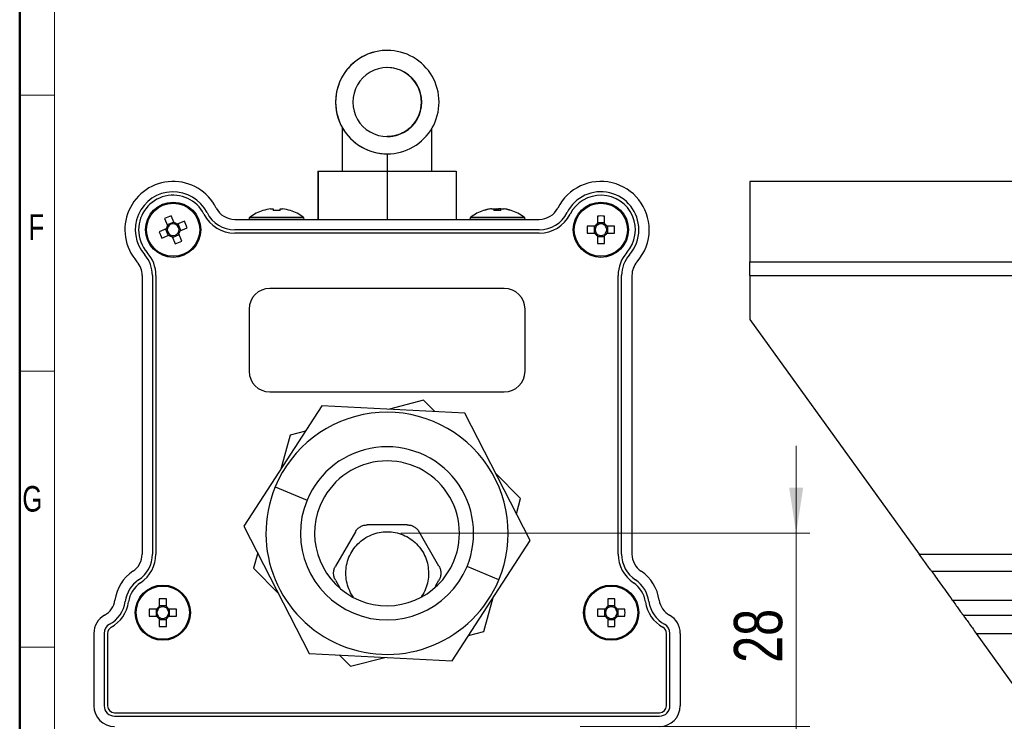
# Model space of a CAD drawing. Header units: millimetres. Extents: x 25 to 410, y 10 to 287.
# Tile 3 of 21: x 25 to 96, y 142 to 193. Entities that reach past the tile are written whole.
import ezdxf

# ---------------------------------------------------------------- set-up
doc = ezdxf.new("R2010")
doc.units = ezdxf.units.MM
doc.styles.add('SLDTEXTSTYLE0', font='TXT', dxfattribs={"width": 0.75})
doc.dimstyles.new('SLDDIMSTYLE1', dxfattribs={"dimtxt": 3.5, "dimasz": 3.302, "dimexe": 0, "dimexo": 0.0625, "dimgap": 0.875, "dimtad": 1, "dimlfac": 2, "dimrnd": 1e-09, "dimzin": 12, "dimdsep": 46, "dimtxsty": 'SLDTEXTSTYLE0', "dimsah": 1, "dimcen": 0.09, "dimadec": 0, "dimazin": 3, "dimtfac": 1, "dimtmove": 0, "dimatfit": 0, "dimfxl": 1, "dimfrac": 2, "dimtolj": 1, "dimtzin": 12, "dimarcsym": 0})

# ---------------------------------------------------------------- blocks, each defined once
blk = doc.blocks.new('_D_4')
at = {"color": 7, "linetype": 'Continuous', "lineweight": 0}
for p, q in [((81.352, 155.436), (81.352, 161.786)), ((52.701, 155.436), (82.352, 155.436)), ((81.352, 141.436), (81.352, 155.436)), ((65.701, 141.436), (82.352, 141.436)), ((81.352, 141.436), (81.352, 135.086))]:
    blk.add_line(p, q, dxfattribs=at)
at = {"color": 7, "linetype": 'Continuous', "lineweight": 18}
for points in [[(81.352, 155.436), (81.86, 158.738), (80.844, 158.738)], [(81.352, 141.436), (80.844, 138.134), (81.86, 138.134)]]:
    blk.add_solid(points, dxfattribs=at)
at = {"color": 7, "linetype": 'Continuous', "lineweight": 18, "insert": (76.84, 146.052), "char_height": 3.5, "attachment_point": 1, "rotation": 90, "style": 'SLDTEXTSTYLE0'}
blk.add_mtext('28', dxfattribs=at)

msp = doc.modelspace()

# ---------------------------------------------------------------- linework, layer by layer
at = {"color": 7, "linetype": 'Continuous', "lineweight": 50}
msp.add_line((25.0788, 10.2148), (25.0788, 287.2148), dxfattribs=at)
at = {"color": 7, "linetype": 'Continuous', "lineweight": 18}
for p, q in [((27.61, 247.1823), (27.61, 167.1823)), ((25.11, 187.1823), (27.61, 187.1823)), ((27.61, 167.1823), (25.0788, 167.1823)), ((25.11, 127.1823), (25.11, 167.1823)), ((27.61, 127.1823), (27.61, 167.1823)), ((25.11, 147.1823), (27.61, 147.1823))]:
    msp.add_line(p, q, dxfattribs=at)
at = {"color": 7, "linetype": 'Continuous', "lineweight": 25}
for p, q in [((51.722, 190.4364), (51.72, 190.4364)), ((47.972, 186.6864), (47.97, 186.6864)), ((54.1966, 186.6864), (54.222, 186.6864)), ((48.4507, 184.8495), (48.4507, 181.6864)), ((54.9507, 181.6864), (54.9507, 184.779)), ((51.7073, 182.9364), (51.7073, 181.6864)), ((51.72, 182.9364), (51.722, 182.9364)), ((46.6948, 181.6864), (46.6948, 178.1864)), ((46.6948, 181.6864), (46.7065, 181.6864)), ((46.7065, 181.6864), (46.7065, 178.1864)), ((46.7065, 181.6864), (51.7124, 181.6864)), ((51.7124, 181.6864), (51.7124, 178.1864)), ((51.7124, 181.6864), (56.7065, 181.6864)), ((56.7065, 181.6864), (56.7065, 178.1864)), ((208.0055, 180.9364), (78.0055, 180.9364)), ((78.0055, 180.9364), (78.0055, 175.1213)), ((36.273, 177.9357), (36.0598, 178.4518)), ((42.7084, 178.8205), (42.7038, 178.8297)), ((43.2668, 178.947), (43.4432, 178.947)), ((43.4432, 178.947), (43.4432, 178.8205)), ((43.9582, 178.8205), (43.9582, 178.947)), ((43.9582, 178.947), (44.1346, 178.947)), ((44.6976, 178.8297), (44.6929, 178.8205)), ((58.7084, 178.8205), (58.7038, 178.8297)), ((59.2668, 178.947), (59.2013, 178.947)), ((59.2668, 178.947), (59.4432, 178.947)), ((59.4432, 178.947), (59.6284, 178.947)), ((59.4432, 178.947), (59.4432, 178.8205)), ((59.9582, 178.947), (59.773, 178.947)), ((59.7769, 178.8205), (59.773, 178.947)), ((59.9582, 178.8205), (59.9582, 178.947)), ((59.9582, 178.947), (60.1346, 178.947)), ((60.1346, 178.947), (60.2, 178.947)), ((60.6976, 178.8297), (60.6929, 178.8205)), ((66.9432, 178.4287), (66.9432, 177.8703)), ((67.4582, 177.8703), (67.4582, 178.4287)), ((35.5838, 178.2551), (35.797, 177.7391)), ((36.2509, 177.9891), (35.7749, 177.7925)), ((37.0194, 178.0533), (36.5034, 177.84)), ((36.7534, 177.3861), (36.5567, 177.8621)), ((40.6658, 178.1864), (62.7355, 178.1864)), ((41.7007, 178.2087), (41.7007, 178.1864)), ((45.7007, 178.1864), (45.7007, 178.2087)), ((57.7007, 178.2087), (57.7007, 178.1864)), ((61.7007, 178.1864), (61.7007, 178.2087)), ((66.7668, 177.6939), (66.2084, 177.6939)), ((66.709, 177.6939), (66.709, 177.1789)), ((67.4582, 177.928), (66.9432, 177.928)), ((68.1929, 177.6939), (67.6346, 177.6939)), ((67.6923, 177.1789), (67.6923, 177.6939)), ((35.7013, 177.5087), (35.1853, 177.2955)), ((35.3819, 176.8195), (35.898, 177.0327)), ((35.6479, 177.4866), (35.8446, 177.0106)), ((36.1504, 176.8836), (36.6264, 177.0803)), ((36.8176, 176.6176), (36.6043, 177.1337)), ((36.7, 177.3641), (37.2161, 177.5773)), ((62.7355, 177.4364), (40.6658, 177.4364)), ((62.7355, 177.1864), (40.6658, 177.1864)), ((66.2084, 177.1789), (66.7668, 177.1789)), ((66.9432, 177.0025), (66.9432, 176.4441)), ((67.4582, 176.4441), (67.4582, 177.0025)), ((67.6346, 177.1789), (68.1929, 177.1789)), ((36.1284, 176.937), (36.3416, 176.421)), ((66.9432, 176.9447), (67.4582, 176.9447)), ((78.0055, 175.1213), (111.6759, 175.1213)), ((78.0055, 174.1292), (78.0055, 175.1213)), ((33.9507, 174.1292), (33.9507, 153.928)), ((34.7007, 174.1292), (34.7007, 153.928)), ((34.9507, 174.1292), (34.9507, 153.928)), ((68.4507, 153.928), (68.4507, 174.1292)), ((68.7007, 153.928), (68.7007, 174.1292)), ((69.4507, 174.1292), (69.4507, 153.928)), ((78.0055, 174.1292), (111.2569, 174.1292)), ((78.0055, 174.1292), (78.0055, 170.9364)), ((60.2007, 173.1864), (43.2007, 173.1864)), ((41.7007, 171.6864), (41.7007, 167.1864)), ((61.7007, 167.1864), (61.7007, 171.6864)), ((78.0055, 170.9364), (90.2638, 153.928)), ((43.2007, 165.6864), (60.2007, 165.6864)), ((54.3533, 165.076), (51.8685, 164.4281)), ((55.1558, 164.2626), (54.3533, 165.076)), ((46.9696, 164.6748), (41.3345, 155.9584)), ((57.3358, 164.1528), (46.9696, 164.6748)), ((62.0669, 154.9144), (57.3358, 164.1528)), ((45.7846, 162.8417), (44.6789, 162.5534)), ((44.6789, 162.5534), (43.9976, 160.0776)), ((61.3751, 157.9589), (59.5717, 159.7869)), ((43.5947, 158.7978), (45.904, 157.8401)), ((61.0719, 156.8572), (61.3751, 157.9589)), ((41.3345, 155.9584), (46.0655, 146.72)), ((53.1565, 156.049), (50.2698, 156.049)), ((49.4038, 155.549), (47.9604, 153.049)), ((55.4659, 153.049), (54.0226, 155.549)), ((56.4317, 146.198), (62.0669, 154.9144)), ((42.3294, 154.0156), (42.0262, 152.9138)), ((90.2638, 153.928), (208.0055, 153.928)), ((42.0262, 152.9138), (43.8297, 151.0859)), ((59.8067, 152.075), (57.4974, 153.0326)), ((47.9604, 152.049), (48.2823, 151.4915)), ((55.2054, 151.5977), (55.4659, 152.049)), ((91.1627, 152.6808), (208.0055, 152.6808)), ((35.1932, 150.6787), (35.1932, 150.1203)), ((35.7082, 150.1203), (35.7082, 150.6787)), ((58.7225, 148.3193), (59.4038, 150.7951)), ((67.6932, 150.6787), (67.6932, 150.1203)), ((68.2082, 150.1203), (68.2082, 150.6787)), ((92.6614, 150.6014), (208.0055, 150.6014)), ((35.0168, 149.9439), (34.4584, 149.9439)), ((34.959, 149.9439), (34.959, 149.4289)), ((35.7082, 150.178), (35.1932, 150.178)), ((36.4429, 149.9439), (35.8846, 149.9439)), ((35.9423, 149.4289), (35.9423, 149.9439)), ((67.5168, 149.9439), (66.9584, 149.9439)), ((67.459, 149.9439), (67.459, 149.4289)), ((68.2082, 150.178), (67.6932, 150.178)), ((68.9429, 149.9439), (68.3846, 149.9439)), ((68.4423, 149.4289), (68.4423, 149.9439)), ((34.4584, 149.4289), (35.0168, 149.4289)), ((35.1932, 149.2525), (35.1932, 148.6941)), ((35.1932, 149.1947), (35.7082, 149.1947)), ((35.7082, 148.6941), (35.7082, 149.2525)), ((35.8846, 149.4289), (36.4429, 149.4289)), ((66.9584, 149.4289), (67.5168, 149.4289)), ((67.6932, 149.2525), (67.6932, 148.6941)), ((67.6932, 149.1947), (68.2082, 149.1947)), ((68.2082, 148.6941), (68.2082, 149.2525)), ((68.3846, 149.4289), (68.9429, 149.4289)), ((93.4569, 149.4977), (208.0055, 149.4977)), ((30.4507, 148.1864), (30.4507, 142.9364)), ((31.2007, 148.1864), (31.2007, 142.9364)), ((31.4507, 148.1864), (31.4507, 142.9364)), ((57.6168, 148.031), (58.7225, 148.3193)), ((71.9507, 142.9364), (71.9507, 148.1864)), ((72.2007, 142.9364), (72.2007, 148.1864)), ((72.9507, 148.1864), (72.9507, 142.9364)), ((94.4019, 148.1864), (98.0055, 143.1864)), ((94.4019, 148.1864), (208.0055, 148.1864)), ((46.0655, 146.72), (56.4317, 146.198)), ((48.2455, 146.6102), (49.048, 145.7968)), ((49.048, 145.7968), (51.5328, 146.4447)), ((31.9507, 142.4364), (71.4507, 142.4364)), ((31.9507, 142.1864), (71.4507, 142.1864))]:
    msp.add_line(p, q, dxfattribs=at)
at = {"color": 8, "linetype": 'Continuous', "lineweight": 25}
for p, q in [((41.7007, 178.2087), (45.7007, 178.2087)), ((41.774, 178.3537), (45.6274, 178.3537)), ((57.7007, 178.2087), (61.7007, 178.2087)), ((57.774, 178.3537), (61.6274, 178.3537))]:
    msp.add_line(p, q, dxfattribs=at)
at = {"color": 7, "linetype": 'Continuous', "lineweight": 25, "flags": 128}
for points in [[(59.0263, 178.9156), (58.8582, 178.8753), (58.7038, 178.8297)], [(58.7298, 178.8273), (58.7079, 178.8245), (58.7065, 178.8243)], [(59.9594, 178.8273), (59.9018, 178.8245), (59.898, 178.8243)], [(60.6976, 178.8297), (60.5431, 178.8753), (60.375, 178.9156)]]:
    msp.add_lwpolyline(points, dxfattribs=at)
at = {"color": 7, "linetype": 'Continuous', "lineweight": 25}
for centre, radius in [((36.2007, 177.4364), 2), ((36.2007, 177.4364), 1.9267), ((67.2007, 177.4364), 2), ((67.2007, 177.4364), 1.9267), ((35.4507, 149.6864), 2), ((35.4507, 149.6864), 1.9267), ((67.9507, 149.6864), 2), ((67.9507, 149.6864), 1.9267)]:
    msp.add_circle(centre, radius, dxfattribs=at)
for centre, radius, start, end in [((51.72, 186.6864), 3.75, 90.000059, 180.000059), ((51.722, 186.6864), 3.75, 359.999905, 180.000095), ((51.722, 186.6864), 2.5, 359.999905, 180.000095), ((51.6966, 186.6864), 2.5, 359.999941, 89.999941), ((51.72, 186.6864), 3.75, 179.999941, 269.999941), ((51.722, 186.6864), 3.75, 179.999905, 0.000095), ((51.722, 186.6864), 2.5, 179.999905, 0.000095), ((51.6966, 186.6864), 2.5, 270.000059, 0.000059), ((36.2007, 177.4364), 3.5, 26.743684, 221.409622), ((67.2007, 177.4364), 3.5, 0, 153.256316), ((36.2007, 177.4364), 2.75, 26.743684, 221.409622), ((36.2007, 177.4364), 2.5, 26.743684, 180), ((67.2007, 177.4364), 2.75, 0, 153.256316), ((67.2007, 177.4364), 2.5, 318.590378, 153.256316), ((38.5656, 171.7122), 7.1903, 110.395968, 114.500593), ((40.6658, 179.6864), 2.5, 206.743684, 270), ((40.6658, 179.6864), 2.25, 206.743684, 270), ((40.6658, 179.6864), 1.5, 206.743684, 270), ((43.7007, 175.7364), 3.25, 107.862581, 126.358368), ((43.7007, 175.7364), 3.2398, 97.696765, 107.835132), ((43.7007, 175.2407), 3.589, 85.885691, 94.114309), ((43.7007, 175.7364), 3.2398, 72.164868, 82.303235), ((43.7007, 175.7364), 3.25, 53.641632, 72.137419), ((59.7007, 175.7364), 3.25, 107.862581, 126.358368), ((59.6077, 176.1736), 2.803, 98.335499, 109.212833), ((59.7007, 175.7364), 3.2398, 97.696765, 107.835132), ((59.7007, 175.2407), 3.589, 85.885691, 94.114309), ((59.3871, 178.2975), 0.6928, 49.010244, 69.624377), ((59.9706, 178.3917), 0.5894, 109.592929, 117.25802), ((59.7007, 175.7364), 3.2398, 72.164868, 82.303235), ((59.7967, 176.1896), 2.7867, 78.023212, 81.679091), ((59.7007, 175.7364), 3.25, 53.641632, 72.137419), ((62.7355, 179.6864), 1.5, 270, 333.256316), ((62.7355, 179.6864), 2.25, 270, 333.256316), ((62.7355, 179.6864), 2.5, 270, 333.256316), ((67.2007, 171.2429), 7.1903, 87.947687, 92.052313), ((36.2007, 177.4364), 0.5046, 143.135211, 171.761351), ((36.2007, 177.4364), 0.4255, 75.207177, 149.689385), ((36.2007, 177.4364), 0.5046, 53.135211, 81.761351), ((36.2007, 177.4364), 0.4255, 59.689385, 75.207177), ((36.2007, 177.4364), 0.4255, 345.207177, 59.689385), ((30.4765, 175.0714), 7.1903, 20.395968, 24.500593), ((41.8807, 178.2087), 0.18, 126.358368, 180), ((45.5207, 178.2087), 0.18, 0, 53.641632), ((57.8807, 178.2087), 0.18, 126.358368, 180), ((61.5207, 178.2087), 0.18, 0, 53.641632), ((73.3941, 177.4364), 7.1903, 177.947687, 182.052313), ((67.2007, 177.4364), 0.5046, 120.68693, 149.31307), ((67.2007, 177.4364), 0.4255, 142.758896, 217.241104), ((67.2007, 177.4364), 0.4255, 127.241104, 142.758896), ((67.2007, 177.4364), 0.4255, 52.758896, 127.241104), ((67.2007, 177.4364), 0.5046, 30.68693, 59.31307), ((67.2007, 177.4364), 0.4255, 37.241104, 52.758896), ((67.2007, 177.4364), 0.4255, 322.758896, 37.241104), ((61.0072, 177.4364), 7.1903, 357.947687, 2.052313), ((36.2007, 177.4364), 2.5, 180, 221.409622), ((41.9248, 179.8013), 7.1903, 200.395968, 204.500593), ((36.2007, 177.4364), 0.4255, 165.207177, 239.689385), ((36.2007, 177.4364), 0.4255, 149.689385, 165.207177), ((36.2007, 177.4364), 0.5046, 233.135211, 261.761351), ((36.2007, 177.4364), 0.4255, 239.689385, 255.207177), ((36.2007, 177.4364), 0.4255, 255.207177, 329.689385), ((36.2007, 177.4364), 0.4255, 329.689385, 345.207177), ((36.2007, 177.4364), 0.5046, 323.135211, 351.761351), ((67.2007, 177.4364), 0.5046, 210.68693, 239.31307), ((67.2007, 177.4364), 0.4255, 217.241104, 232.758896), ((67.2007, 177.4364), 0.4255, 232.758896, 307.241104), ((67.2007, 177.4364), 0.4255, 307.241104, 322.758896), ((67.2007, 177.4364), 0.5046, 300.68693, 329.31307), ((67.2007, 177.4364), 2.75, 318.590378, 0), ((67.2007, 177.4364), 3.5, 318.590378, 0), ((33.8357, 183.1605), 7.1903, 290.395968, 294.500593), ((67.2007, 183.6298), 7.1903, 267.947687, 272.052313), ((32.4507, 174.1292), 2.25, 0, 41.409622), ((32.4507, 174.1292), 2.5, 0, 41.409622), ((70.9507, 174.1292), 2.5, 138.590378, 180), ((70.9507, 174.1292), 2.25, 138.590378, 180), ((32.4507, 174.1292), 1.5, 0, 41.409622), ((70.9507, 174.1292), 1.5, 138.590378, 180), ((43.2007, 171.6864), 1.5, 90, 180), ((60.2007, 171.6864), 1.5, 0, 90), ((43.2007, 167.1864), 1.5, 180, 270), ((60.2007, 167.1864), 1.5, 270, 0), ((51.7007, 155.4364), 8.7753, 337.477326, 157.477326), ((51.7007, 155.4364), 6.2753, 337.477326, 157.477326), ((51.7007, 155.4364), 5.25, 337.477326, 157.477326), ((51.7007, 155.4364), 8.7753, 157.477326, 337.477326), ((51.7007, 155.4364), 6.2753, 157.477326, 337.477326), ((51.7007, 155.4364), 5.25, 157.477326, 337.477326), ((32.4507, 153.928), 1.5, 303.748989, 0), ((32.4507, 153.928), 2.25, 303.748989, 0), ((32.4507, 153.928), 2.5, 303.748989, 0), ((70.9507, 153.928), 2.5, 180, 236.251011), ((70.9507, 153.928), 2.25, 180, 236.251011), ((70.9507, 153.928), 1.5, 180, 236.251011), ((34.9507, 150.1864), 3, 123.748989, 172.047483), ((34.9507, 150.1864), 2.25, 123.748989, 172.047483), ((68.4507, 150.1864), 2.25, 7.952517, 56.251011), ((68.4507, 150.1864), 3, 7.952517, 56.251011), ((34.9507, 150.1864), 2, 123.748989, 172.047483), ((68.4507, 150.1864), 2, 7.952517, 56.251011), ((30.4939, 150.809), 1.5, 299.050126, 352.047483), ((35.4507, 143.4929), 7.1903, 87.947687, 92.052313), ((67.9507, 143.4929), 7.1903, 87.947687, 92.052313), ((72.9074, 150.809), 1.5, 187.952517, 240.949874), ((30.4939, 150.809), 2.25, 299.050126, 352.047483), ((30.4939, 150.809), 2.5, 299.050126, 352.047483), ((41.6441, 149.6864), 7.1903, 177.947687, 182.052313), ((35.4507, 149.6864), 0.5046, 120.68693, 149.31307), ((35.4507, 149.6864), 0.4255, 142.758896, 217.241104), ((35.4507, 149.6864), 0.4255, 127.241104, 142.758896), ((35.4507, 149.6864), 0.4255, 52.758896, 127.241104), ((35.4507, 149.6864), 0.5046, 30.68693, 59.31307), ((35.4507, 149.6864), 0.4255, 37.241104, 52.758896), ((35.4507, 149.6864), 0.4255, 322.758896, 37.241104), ((29.2572, 149.6864), 7.1903, 357.947687, 2.052313), ((74.1441, 149.6864), 7.1903, 177.947687, 182.052313), ((67.9507, 149.6864), 0.5046, 120.68693, 149.31307), ((67.9507, 149.6864), 0.4255, 142.758896, 217.241104), ((67.9507, 149.6864), 0.4255, 127.241104, 142.758896), ((67.9507, 149.6864), 0.4255, 52.758896, 127.241104), ((67.9507, 149.6864), 0.5046, 30.68693, 59.31307), ((67.9507, 149.6864), 0.4255, 37.241104, 52.758896), ((67.9507, 149.6864), 0.4255, 322.758896, 37.241104), ((61.7572, 149.6864), 7.1903, 357.947687, 2.052313), ((72.9074, 150.809), 2.5, 187.952517, 240.949874), ((72.9074, 150.809), 2.25, 187.952517, 240.949874), ((31.9507, 148.1864), 1.5, 119.050126, 180), ((35.4507, 149.6864), 0.5046, 210.68693, 239.31307), ((35.4507, 149.6864), 0.4255, 217.241104, 232.758896), ((35.4507, 149.6864), 0.4255, 232.758896, 307.241104), ((35.4507, 149.6864), 0.5046, 300.68693, 329.31307), ((35.4507, 149.6864), 0.4255, 307.241104, 322.758896), ((67.9507, 149.6864), 0.5046, 210.68693, 239.31307), ((67.9507, 149.6864), 0.4255, 217.241104, 232.758896), ((67.9507, 149.6864), 0.4255, 232.758896, 307.241104), ((67.9507, 149.6864), 0.5046, 300.68693, 329.31307), ((67.9507, 149.6864), 0.4255, 307.241104, 322.758896), ((71.4507, 148.1864), 1.5, 0, 60.949874), ((31.9507, 148.1864), 0.75, 119.050126, 180), ((31.9507, 148.1864), 0.5, 119.050126, 180), ((35.4507, 155.8798), 7.1903, 267.947687, 272.052313), ((67.9507, 155.8798), 7.1903, 267.947687, 272.052313), ((71.4507, 148.1864), 0.5, 0, 60.949874), ((71.4507, 148.1864), 0.75, 0, 60.949874), ((31.9507, 142.9364), 1.5, 180, 270), ((31.9507, 142.9364), 0.75, 180, 270), ((31.9507, 142.9364), 0.5, 180, 270), ((71.4507, 142.9364), 0.5, 270, 360), ((71.4507, 142.9364), 0.75, 270, 0), ((71.4507, 142.9364), 1.5, 270, 0)]:
    msp.add_arc(centre, radius, start, end, dxfattribs=at)
for points, knots in [([(51.6971, 184.1865), (51.8142, 184.1913), (52.052, 184.2011), (52.4994, 184.3011), (52.9722, 184.5118), (53.2851, 184.7479), (53.4294, 184.8805), (53.4437, 184.8943), (53.4507, 184.901)], [0, 0, 0, 0, 0.123012, 0.2497557, 0.4997251, 0.7495422, 0.8785401, 1, 1, 1, 1]), ([(53.4507, 184.901), (53.4438, 184.8939), (53.4299, 184.8796), (53.2867, 184.7465), (52.9777, 184.5132), (52.5073, 184.2984), (52.0622, 184.2075), (51.822, 184.1783), (51.7049, 184.1865), (51.7042, 184.1865)], [0, 0, 0, 0, 0.1247914, 0.25079549, 0.50017955, 0.74929036, 0.87574563, 0.99928026, 1, 1, 1, 1]), ([(35.797, 177.7391), (35.7983, 177.7359), (35.8092, 177.7095), (35.8213, 177.6803), (35.8325, 177.6533), (35.8333, 177.6511)], [0, 0, 0, 0, 0.1133772, 0.9300186, 1, 1, 1, 1]), ([(36.3093, 177.8478), (36.3084, 177.8499), (36.2973, 177.877), (36.2852, 177.9061), (36.2743, 177.9325), (36.273, 177.9357)], [0, 0, 0, 0, 0.0699814, 0.8866228, 1, 1, 1, 1]), ([(36.5034, 177.84), (36.5002, 177.8387), (36.4737, 177.8278), (36.4446, 177.8158), (36.4175, 177.8046), (36.4154, 177.8037)], [0, 0, 0, 0, 0.1133772, 0.9300186, 1, 1, 1, 1]), ([(66.8619, 177.6939), (66.8596, 177.6939), (66.8304, 177.6939), (66.7988, 177.6939), (66.7702, 177.6939), (66.7668, 177.6939)], [0, 0, 0, 0, 0.0699814, 0.8866228, 1, 1, 1, 1]), ([(66.9432, 177.8703), (66.9432, 177.8668), (66.9432, 177.8382), (66.9432, 177.8067), (66.9432, 177.7774), (66.9432, 177.7751)], [0, 0, 0, 0, 0.1133772, 0.9300186, 1, 1, 1, 1]), ([(67.4582, 177.7751), (67.4582, 177.7774), (67.4582, 177.8067), (67.4582, 177.8382), (67.4582, 177.8668), (67.4582, 177.8703)], [0, 0, 0, 0, 0.0699814, 0.8866228, 1, 1, 1, 1]), ([(67.6346, 177.6939), (67.6311, 177.6939), (67.6025, 177.6939), (67.571, 177.6939), (67.5417, 177.6939), (67.5394, 177.6939)], [0, 0, 0, 0, 0.1133772, 0.9300186, 1, 1, 1, 1]), ([(35.7893, 177.545), (35.7871, 177.5441), (35.7601, 177.533), (35.7309, 177.5209), (35.7045, 177.51), (35.7013, 177.5087)], [0, 0, 0, 0, 0.0699814, 0.8866228, 1, 1, 1, 1]), ([(35.898, 177.0327), (35.9012, 177.034), (35.9276, 177.0449), (35.9567, 177.057), (35.9838, 177.0682), (35.9859, 177.069)], [0, 0, 0, 0, 0.1133772, 0.9300186, 1, 1, 1, 1]), ([(36.092, 177.025), (36.0929, 177.0228), (36.1041, 176.9958), (36.1161, 176.9666), (36.127, 176.9402), (36.1284, 176.937)], [0, 0, 0, 0, 0.0699814, 0.8866228, 1, 1, 1, 1]), ([(36.6043, 177.1337), (36.603, 177.1369), (36.5921, 177.1633), (36.5801, 177.1924), (36.5689, 177.2195), (36.568, 177.2216)], [0, 0, 0, 0, 0.1133772, 0.9300186, 1, 1, 1, 1]), ([(36.6121, 177.3277), (36.6142, 177.3286), (36.6413, 177.3398), (36.6704, 177.3518), (36.6968, 177.3627), (36.7, 177.3641)], [0, 0, 0, 0, 0.0699814, 0.8866228, 1, 1, 1, 1]), ([(66.7668, 177.1789), (66.7702, 177.1789), (66.7988, 177.1789), (66.8304, 177.1789), (66.8596, 177.1789), (66.8619, 177.1789)], [0, 0, 0, 0, 0.1133772, 0.9300186, 1, 1, 1, 1]), ([(66.9432, 177.0976), (66.9432, 177.0953), (66.9432, 177.0661), (66.9432, 177.0345), (66.9432, 177.006), (66.9432, 177.0025)], [0, 0, 0, 0, 0.0699814, 0.8866228, 1, 1, 1, 1]), ([(67.4582, 177.0025), (67.4582, 177.006), (67.4582, 177.0345), (67.4582, 177.0661), (67.4582, 177.0953), (67.4582, 177.0976)], [0, 0, 0, 0, 0.1133772, 0.9300186, 1, 1, 1, 1]), ([(67.5394, 177.1789), (67.5417, 177.1789), (67.571, 177.1789), (67.6025, 177.1789), (67.6311, 177.1789), (67.6346, 177.1789)], [0, 0, 0, 0, 0.0699814, 0.8866228, 1, 1, 1, 1]), ([(91.1627, 152.6808), (91.1155, 152.7463), (91.0585, 152.8255), (90.9272, 153.0076), (90.853, 153.1105), (90.6938, 153.3314), (90.6089, 153.4493), (90.4363, 153.6887), (90.3487, 153.8102), (90.2638, 153.928)], [0, 0, 0, 0, 0.25, 0.25, 0.5, 0.5, 0.75, 0.75, 1, 1, 1, 1]), ([(49.2569, 150.8357), (49.2441, 150.8511), (49.1055, 151.0172), (48.931, 151.3981), (48.7452, 151.9588), (48.7238, 152.3522), (48.7132, 152.549)], [0, 0, 0, 0, 0.032989, 0.355326, 0.677663, 1, 1, 1, 1]), ([(54.7132, 152.549), (54.7026, 152.3522), (54.6814, 151.9587), (54.4946, 151.3986), (54.3282, 151.0282), (54.199, 150.8718), (54.1947, 150.8666)], [0, 0, 0, 0, 0.3295426, 0.6590853, 0.9886279, 1, 1, 1, 1]), ([(91.1627, 152.6808), (91.2446, 152.5672), (91.341, 152.4334), (91.5592, 152.1307), (91.6809, 151.9619), (91.9421, 151.5994), (92.0815, 151.406), (92.3682, 151.0082), (92.5154, 150.804), (92.6614, 150.6014)], [0, 0, 0, 0, 0.25, 0.25, 0.5, 0.5, 0.75, 0.75, 1, 1, 1, 1]), ([(92.6614, 150.6014), (92.741, 150.491), (92.8215, 150.3793), (92.9777, 150.1625), (93.0534, 150.0575), (93.1933, 149.8633), (93.2575, 149.7742), (93.3698, 149.6185), (93.4178, 149.5518), (93.4569, 149.4977)], [0, 0, 0, 0, 0.25, 0.25, 0.5, 0.5, 0.75, 0.75, 1, 1, 1, 1]), ([(35.1119, 149.9439), (35.1096, 149.9439), (35.0804, 149.9439), (35.0488, 149.9439), (35.0202, 149.9439), (35.0168, 149.9439)], [0, 0, 0, 0, 0.0699814, 0.8866228, 1, 1, 1, 1]), ([(35.1932, 150.1203), (35.1932, 150.1168), (35.1932, 150.0882), (35.1932, 150.0567), (35.1932, 150.0274), (35.1932, 150.0251)], [0, 0, 0, 0, 0.1133772, 0.9300186, 1, 1, 1, 1]), ([(35.7082, 150.0251), (35.7082, 150.0274), (35.7082, 150.0567), (35.7082, 150.0882), (35.7082, 150.1168), (35.7082, 150.1203)], [0, 0, 0, 0, 0.0699814, 0.8866228, 1, 1, 1, 1]), ([(35.8846, 149.9439), (35.8811, 149.9439), (35.8525, 149.9439), (35.821, 149.9439), (35.7917, 149.9439), (35.7894, 149.9439)], [0, 0, 0, 0, 0.1133772, 0.9300186, 1, 1, 1, 1]), ([(67.6119, 149.9439), (67.6096, 149.9439), (67.5804, 149.9439), (67.5488, 149.9439), (67.5202, 149.9439), (67.5168, 149.9439)], [0, 0, 0, 0, 0.0699814, 0.8866228, 1, 1, 1, 1]), ([(67.6932, 150.1203), (67.6932, 150.1168), (67.6932, 150.0882), (67.6932, 150.0567), (67.6932, 150.0274), (67.6932, 150.0251)], [0, 0, 0, 0, 0.1133772, 0.9300186, 1, 1, 1, 1]), ([(68.2082, 150.0251), (68.2082, 150.0274), (68.2082, 150.0567), (68.2082, 150.0882), (68.2082, 150.1168), (68.2082, 150.1203)], [0, 0, 0, 0, 0.0699814, 0.8866228, 1, 1, 1, 1]), ([(68.3846, 149.9439), (68.3811, 149.9439), (68.3525, 149.9439), (68.321, 149.9439), (68.2917, 149.9439), (68.2894, 149.9439)], [0, 0, 0, 0, 0.1133772, 0.9300186, 1, 1, 1, 1]), ([(35.0168, 149.4289), (35.0202, 149.4289), (35.0488, 149.4289), (35.0804, 149.4289), (35.1096, 149.4289), (35.1119, 149.4289)], [0, 0, 0, 0, 0.1133772, 0.9300186, 1, 1, 1, 1]), ([(35.1932, 149.3476), (35.1932, 149.3453), (35.1932, 149.3161), (35.1932, 149.2845), (35.1932, 149.256), (35.1932, 149.2525)], [0, 0, 0, 0, 0.0699814, 0.8866228, 1, 1, 1, 1]), ([(35.7082, 149.2525), (35.7082, 149.256), (35.7082, 149.2845), (35.7082, 149.3161), (35.7082, 149.3453), (35.7082, 149.3476)], [0, 0, 0, 0, 0.1133772, 0.9300186, 1, 1, 1, 1]), ([(35.7894, 149.4289), (35.7917, 149.4289), (35.821, 149.4289), (35.8525, 149.4289), (35.8811, 149.4289), (35.8846, 149.4289)], [0, 0, 0, 0, 0.0699814, 0.8866228, 1, 1, 1, 1]), ([(67.5168, 149.4289), (67.5202, 149.4289), (67.5488, 149.4289), (67.5804, 149.4289), (67.6096, 149.4289), (67.6119, 149.4289)], [0, 0, 0, 0, 0.1133772, 0.9300186, 1, 1, 1, 1]), ([(67.6932, 149.3476), (67.6932, 149.3453), (67.6932, 149.3161), (67.6932, 149.2845), (67.6932, 149.256), (67.6932, 149.2525)], [0, 0, 0, 0, 0.0699814, 0.8866228, 1, 1, 1, 1]), ([(68.2082, 149.2525), (68.2082, 149.256), (68.2082, 149.2845), (68.2082, 149.3161), (68.2082, 149.3453), (68.2082, 149.3476)], [0, 0, 0, 0, 0.1133772, 0.9300186, 1, 1, 1, 1]), ([(68.2894, 149.4289), (68.2917, 149.4289), (68.321, 149.4289), (68.3525, 149.4289), (68.3811, 149.4289), (68.3846, 149.4289)], [0, 0, 0, 0, 0.0699814, 0.8866228, 1, 1, 1, 1]), ([(93.4569, 149.4977), (93.5012, 149.4361), (93.5575, 149.3581), (93.6914, 149.1722), (93.7691, 149.0645), (93.9383, 148.8297), (94.0297, 148.7029), (94.2159, 148.4445), (94.3106, 148.3132), (94.4019, 148.1864)], [0, 0, 0, 0, 0.25, 0.25, 0.5, 0.5, 0.75, 0.75, 1, 1, 1, 1])]:
    msp.add_open_spline(points, degree=3, knots=knots, dxfattribs=at)
for points in [[(49.4038, 155.549), (49.4531, 155.6213), (49.5519, 155.7659), (49.7648, 155.9237), (50.0078, 156.0292), (50.1825, 156.0424), (50.2698, 156.049)], [(53.1565, 156.049), (53.2439, 156.0424), (53.4185, 156.0292), (53.6616, 155.9237), (53.8744, 155.7659), (53.9732, 155.6213), (54.0226, 155.549)], [(48.7132, 152.549), (48.7243, 152.7453), (48.7467, 153.138), (48.9251, 153.7044), (49.2023, 154.2264), (49.5783, 154.684), (50.0357, 155.0595), (50.5577, 155.3385), (51.1241, 155.5103), (51.7132, 155.5683), (52.3022, 155.5103), (52.8686, 155.3385), (53.3907, 155.0595), (53.8481, 154.684), (54.224, 154.2264), (54.5013, 153.7044), (54.6797, 153.138), (54.702, 152.7453), (54.7132, 152.549)], [(47.8264, 152.549), (47.8323, 152.6367), (47.844, 152.8122), (47.9216, 152.97), (47.9604, 153.049)], [(55.4659, 153.049), (55.5039, 152.97), (55.5798, 152.8122), (55.61, 152.549), (55.5798, 152.2857), (55.5039, 152.1279), (55.4659, 152.049)], [(47.9604, 152.049), (47.9216, 152.1279), (47.844, 152.2857), (47.8323, 152.4612), (47.8264, 152.549)]]:
    msp.add_open_spline(points, degree=3, dxfattribs=at)

# ---------------------------------------------------------------- texts
at = {"color": 7, "linetype": 'Continuous', "lineweight": 0, "char_height": 1.8521, "attachment_point": 1, "style": 'SLDTEXTSTYLE0'}
for s, insert in [('F', (25.719, 178.5536)), ('G', (25.2714, 158.8629))]:
    msp.add_mtext(s, dxfattribs=dict(at, insert=insert))

# ---------------------------------------------------------------- dimensions: what is measured, and where the dimension line sits
at = {"color": 7, "linetype": 'Continuous', "lineweight": 18}
dim = msp.add_linear_dim(base=(81.3516, 155.4364), p1=(64.7007, 141.4364), p2=(51.7007, 155.4364), angle=90, dimstyle='SLDDIMSTYLE1', dxfattribs=at)
dim.commit()
dim.dimension.update_dxf_attribs({"geometry": '_D_4', "text_midpoint": (81.3516, 148.6381), "dimtype": 160})

doc.saveas('drawing.dxf')
